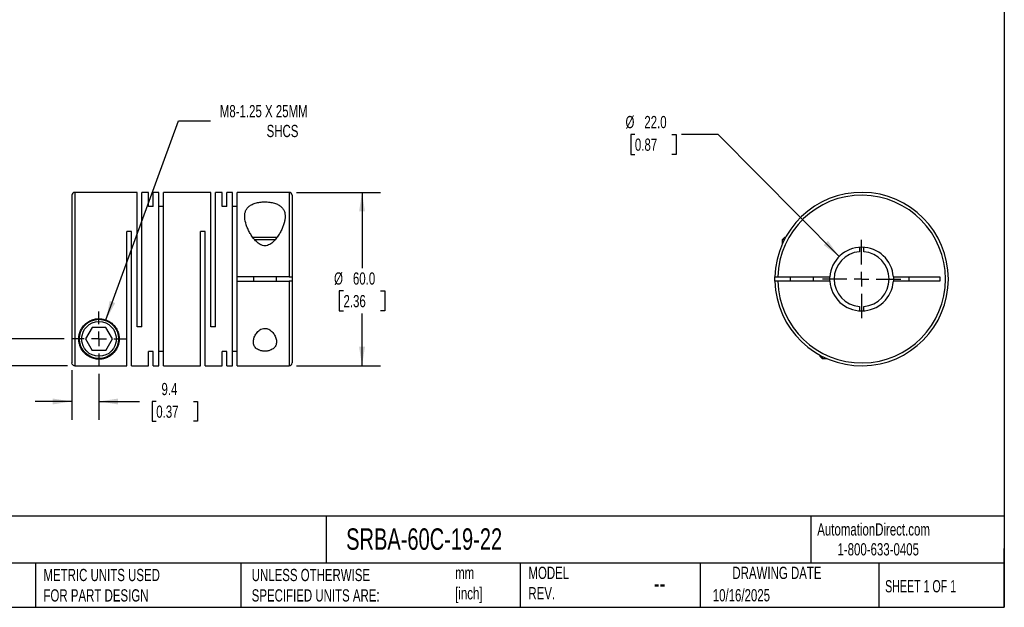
# Model space of a CAD drawing. Header units: millimetres. Extents: x 13 to 546, y 13 to 419.
# Tile 2 of 3: x 205 to 546, y 13 to 216. Entities that reach past the tile are written whole.
import ezdxf

# ---------------------------------------------------------------- set-up
doc = ezdxf.new("R2010")
doc.units = ezdxf.units.MM
doc.header["$LTSCALE"] = 2
doc.linetypes.add('SLD-Center', pattern=[19.05, 15.24, -1.27, 1.27, -1.27])
doc.linetypes.add('SLD-Solid', pattern=[0])
doc.layers.add('CENTER', color=40, linetype='SLD-Center')
doc.layers.add('DIMENSIONS', color=140, linetype='SLD-Solid', lineweight=25)
doc.layers.add('TEXT', color=140, linetype='SLD-Solid', lineweight=25)
doc.styles.add('SLDTEXTSTYLE0', font='TXT', dxfattribs={"width": 0.7})
doc.styles.add('SLDTEXTSTYLE1', font='TXT', dxfattribs={"width": 0.65})
doc.dimstyles.new('SLDDIMSTYLE0', dxfattribs={"dimtxt": 4.316016, "dimasz": 6.604, "dimexe": 0, "dimexo": 0.0625, "dimgap": 1.079004, "dimtad": 0, "dimtih": 1, "dimtoh": 1, "dimdec": 1, "dimrnd": 1e-09, "dimzin": 12, "dimdsep": 46, "dimtxsty": 'SLDTEXTSTYLE0', "dimsah": 1, "dimcen": 0.09, "dimadec": 0, "dimazin": 3, "dimtfac": 1, "dimtdec": 1, "dimtmove": 0, "dimatfit": 0, "dimfxl": 0, "dimfrac": 2, "dimtolj": 1, "dimtzin": 12, "dimarcsym": 0})
doc.dimstyles.new('SLDDIMSTYLE1', dxfattribs={"dimtxt": 4.316016, "dimasz": 6.604, "dimexe": 0, "dimexo": 0.0625, "dimgap": 1.079004, "dimtad": 0, "dimtih": 1, "dimtoh": 1, "dimdec": 1, "dimrnd": 1e-09, "dimzin": 4, "dimdsep": 46, "dimtxsty": 'SLDTEXTSTYLE0', "dimsah": 1, "dimcen": 0.09, "dimadec": 0, "dimazin": 1, "dimtfac": 1, "dimtdec": 1, "dimtofl": 0, "dimtmove": 0, "dimatfit": 3, "dimfxl": 0, "dimfrac": 2, "dimtolj": 1, "dimtzin": 12, "dimarcsym": 0})
doc.dimstyles.new('SLDDIMSTYLE2', dxfattribs={"dimtxt": 4.316016, "dimasz": 6.604, "dimexe": 0, "dimexo": 0.0625, "dimgap": 1.079004, "dimtad": 0, "dimtih": 1, "dimtoh": 1, "dimdec": 1, "dimrnd": 1e-09, "dimzin": 12, "dimdsep": 46, "dimtxsty": 'SLDTEXTSTYLE0', "dimsah": 1, "dimcen": 0, "dimadec": 0, "dimazin": 3, "dimtfac": 1, "dimtdec": 1, "dimtofl": 0, "dimtmove": 0, "dimatfit": 3, "dimfxl": 0, "dimfrac": 2, "dimtolj": 1, "dimtzin": 12, "dimarcsym": 0})
doc.dimstyles.new('SLDDIMSTYLE3', dxfattribs={"dimtxt": 4.316016, "dimasz": 6.604, "dimexe": 0, "dimexo": 0.0625, "dimgap": 1.079004, "dimtad": 0, "dimtih": 1, "dimtoh": 1, "dimdec": 1, "dimrnd": 1e-09, "dimzin": 4, "dimdsep": 46, "dimtxsty": 'SLDTEXTSTYLE0', "dimsah": 1, "dimcen": 0, "dimadec": 0, "dimazin": 1, "dimtfac": 1, "dimtdec": 1, "dimtofl": 0, "dimtmove": 0, "dimatfit": 3, "dimfxl": 0, "dimfrac": 2, "dimtolj": 1, "dimtzin": 12, "dimarcsym": 0})

# ---------------------------------------------------------------- blocks, each defined once
blk = doc.blocks.new('_D')
at = {"layer": 'DIMENSIONS'}
for p, q in [((223.52, 94.67), (223.52, 77.53)), ((232.92, 93.42), (232.92, 77.53)), ((223.52, 83.88), (210.82, 83.88)), ((232.92, 83.88), (246.88, 83.88)), ((252.73, 83.88), (251.28, 83.88)), ((251.28, 83.88), (251.28, 77.02)), ((265.56, 83.88), (267.01, 83.88)), ((267.01, 83.88), (267.01, 77.02)), ((251.28, 77.02), (252.73, 77.02)), ((267.01, 77.02), (265.56, 77.02))]:
    blk.add_line(p, q, dxfattribs=at)
for points in [[(223.52, 83.88), (216.92, 84.89), (216.92, 82.86)], [(232.92, 83.88), (239.52, 82.86), (239.52, 84.89)]]:
    blk.add_solid(points, dxfattribs=at)
at = {"layer": 'DIMENSIONS', "char_height": 4.233, "attachment_point": 1, "style": 'SLDTEXTSTYLE0'}
for s, insert in [('9.4', (254.53, 90.3)), ('0.37', (252.73, 82.47))]:
    blk.add_mtext(s, dxfattribs=dict(at, insert=insert))
blk = doc.blocks.new('_D_1')
at = {"layer": 'DIMENSIONS'}
for p, q in [((166.9, 119.46), (165.46, 119.46)), ((165.46, 119.46), (165.46, 112.6)), ((179.73, 119.46), (181.18, 119.46)), ((181.18, 119.46), (181.18, 112.6)), ((187.51, 119.46), (200.21, 119.46)), ((200.21, 119.46), (200.21, 105.5)), ((165.46, 112.6), (166.9, 112.6)), ((181.18, 112.6), (179.73, 112.6)), ((220.84, 105.5), (193.86, 105.5)), ((221.98, 96.21), (193.86, 96.21)), ((200.21, 96.21), (200.21, 83.51))]:
    blk.add_line(p, q, dxfattribs=at)
for points in [[(200.21, 105.5), (201.23, 112.1), (199.2, 112.1)], [(200.21, 96.21), (199.2, 89.6), (201.23, 89.6)]]:
    blk.add_solid(points, dxfattribs=at)
at = {"layer": 'DIMENSIONS', "char_height": 4.233, "attachment_point": 1, "style": 'SLDTEXTSTYLE0'}
for s, insert in [('9.3', (168.7, 125.88)), ('0.37', (166.9, 118.06))]:
    blk.add_mtext(s, dxfattribs=dict(at, insert=insert))
blk = doc.blocks.new('_D_2')
at = {"layer": 'DIMENSIONS'}
for p, q in [((301.26, 156.2), (330.26, 156.2)), ((323.91, 156.2), (323.91, 129.92)), ((317.5, 122.1), (316.05, 122.1)), ((316.05, 122.1), (316.05, 115.24)), ((330.32, 122.1), (331.77, 122.1)), ((331.77, 122.1), (331.77, 115.24)), ((316.05, 115.24), (317.5, 115.24)), ((323.91, 96.2), (323.91, 114.27)), ((331.77, 115.24), (330.32, 115.24)), ((301.26, 96.2), (330.26, 96.2))]:
    blk.add_line(p, q, dxfattribs=at)
for points in [[(323.91, 156.2), (322.89, 149.59), (324.93, 149.59)], [(323.91, 96.2), (324.93, 102.8), (322.89, 102.8)]]:
    blk.add_solid(points, dxfattribs=at)
at = {"layer": 'DIMENSIONS', "char_height": 4.233, "attachment_point": 1, "style": 'SLDTEXTSTYLE0'}
for s, insert in [('%%c', (314.24, 128.52)), ('60.0', (320.76, 128.52)), ('2.36', (317.5, 120.69))]:
    blk.add_mtext(s, dxfattribs=dict(at, insert=insert))
blk = doc.blocks.new('_D_3')
at = {"layer": 'DIMENSIONS'}
for p, q in [((235.32, 112.07), (260.42, 180.94)), ((260.42, 180.94), (271.54, 180.94))]:
    blk.add_line(p, q, dxfattribs=at)
blk.add_solid([(235.32, 112.07), (238.53, 117.93), (236.63, 118.63)], dxfattribs=at)
at = {"layer": 'DIMENSIONS', "attachment_point": 1, "style": 'SLDTEXTSTYLE0'}
for s, insert, char_height in [('M8-1.25 X 25MM', (274.71, 186.39), 4.2333), ('SHCS', (290.9, 179.53), 4.233)]:
    blk.add_mtext(s, dxfattribs=dict(at, insert=insert, char_height=char_height))
blk = doc.blocks.new('SW_CENTERMARKSYMBOL_0')
at = {"layer": 'CENTER', "color": 0}
for p, q in [((0, 5.08), (0, 9.54)), ((-5.08, 0), (-9.54, 0)), ((0, 0), (-2.54, 0)), ((0, 0), (0, 2.54)), ((0, 0), (0, -2.54)), ((0, 0), (2.54, 0)), ((5.08, 0), (9.54, 0)), ((0, -5.08), (0, -9.54))]:
    blk.add_line(p, q, dxfattribs=at)
blk = doc.blocks.new('_D_4')
at = {"layer": 'DIMENSIONS'}
for p, q in [((418.31, 176.2), (416.87, 176.2)), ((416.87, 176.2), (416.87, 169.34)), ((431.14, 176.2), (432.59, 176.2)), ((432.59, 176.2), (432.59, 169.34)), ((447.1, 176.2), (434.4, 176.2)), ((488.99, 134), (447.1, 176.2)), ((416.87, 169.34), (418.31, 169.34)), ((432.59, 169.34), (431.14, 169.34))]:
    blk.add_line(p, q, dxfattribs=at)
blk.add_solid([(488.99, 134), (485.06, 139.41), (483.61, 137.98)], dxfattribs=at)
at = {"layer": 'DIMENSIONS', "char_height": 4.233, "attachment_point": 1, "style": 'SLDTEXTSTYLE0'}
for s, insert in [('%%c', (415.06, 182.62)), ('22.0', (421.57, 182.62)), ('0.87', (418.31, 174.8))]:
    blk.add_mtext(s, dxfattribs=dict(at, insert=insert))
blk = doc.blocks.new('SW_CENTERMARKSYMBOL_1')
at = {"layer": 'CENTER', "color": 0}
for p, q in [((0, 5.08), (0, 13.54)), ((-5.08, 0), (-13.54, 0)), ((0, 0), (-2.54, 0)), ((0, 0), (0, 2.54)), ((0, 0), (0, -2.54)), ((0, 0), (2.54, 0)), ((5.08, 0), (13.54, 0)), ((0, -5.08), (0, -13.54))]:
    blk.add_line(p, q, dxfattribs=at)

msp = doc.modelspace()

# ---------------------------------------------------------------- linework, layer by layer
for p, q in [((223.52, 155.2), (223.52, 97.21)), ((246.12, 156.2), (224.52, 156.2)), ((224.52, 156.2), (224.52, 96.21)), ((246.12, 109.7), (246.12, 156.2)), ((250.02, 156.2), (247.72, 156.2)), ((247.72, 109.7), (247.72, 156.2)), ((250.02, 151.25), (250.02, 156.2)), ((253.62, 156.2), (251.62, 156.2)), ((251.62, 151.25), (251.62, 156.2)), ((253.62, 96.2), (253.62, 156.2)), ((271.62, 156.2), (255.22, 156.2)), ((255.22, 96.2), (255.22, 156.2)), ((271.62, 109.7), (271.62, 156.2)), ((275.52, 156.2), (273.22, 156.2)), ((273.22, 109.7), (273.22, 156.2)), ((275.52, 151.25), (275.52, 156.2)), ((279.12, 156.2), (277.12, 156.2)), ((277.12, 151.25), (277.12, 156.2)), ((279.12, 96.2), (279.12, 156.2)), ((298.72, 156.2), (280.72, 156.2)), ((280.72, 126.95), (280.72, 156.2)), ((298.72, 156.2), (298.72, 126.95)), ((299.72, 155.2), (299.72, 126.95)), ((251.62, 151.25), (250.02, 151.25)), ((255.22, 151.25), (253.62, 151.25)), ((277.12, 151.25), (275.52, 151.25)), ((280.72, 151.25), (279.12, 151.25)), ((244.12, 142.7), (242.52, 142.7)), ((242.52, 96.21), (242.52, 142.7)), ((244.12, 96.2), (244.12, 142.7)), ((269.62, 142.7), (268.02, 142.7)), ((268.02, 96.2), (268.02, 142.7)), ((269.62, 96.2), (269.62, 142.7)), ((290.32, 140.6), (286.14, 140.6)), ((290.32, 139.8), (286.78, 139.8)), ((294.51, 140.6), (290.32, 140.6)), ((293.87, 139.8), (290.32, 139.8)), ((470.04, 140.6), (469.24, 139.8)), ((469.24, 139.8), (469.24, 138.19)), ((470, 139.8), (469.24, 139.8)), ((470.42, 140.6), (470.04, 140.6)), ((495.99, 137.17), (495.99, 135.67)), ((497.49, 135.67), (497.49, 137.17)), ((298.72, 126.95), (280.72, 126.95)), ((280.72, 125.45), (280.72, 126.95)), ((286.32, 126.95), (286.32, 125.45)), ((294.32, 125.45), (294.32, 126.95)), ((299.72, 126.95), (299.72, 125.45)), ((467.75, 126.95), (485.76, 126.95)), ((472.04, 126.95), (472.04, 125.45)), ((480.04, 125.45), (480.04, 126.95)), ((485.74, 126.2), (485.76, 126.95)), ((485.76, 125.45), (485.74, 126.2)), ((507.71, 126.95), (523.74, 126.95)), ((513.24, 125.45), (513.24, 126.95)), ((523.74, 126.95), (523.74, 125.45)), ((280.72, 96.2), (280.72, 125.45)), ((280.72, 125.45), (298.72, 125.45)), ((298.72, 125.45), (298.72, 96.2)), ((299.72, 125.45), (299.72, 97.2)), ((485.76, 125.45), (467.75, 125.45)), ((523.74, 125.45), (507.71, 125.45)), ((495.99, 116.73), (495.99, 115.22)), ((497.49, 115.22), (497.49, 116.73)), ((230.61, 109.5), (228.3, 105.5)), ((235.23, 109.5), (230.61, 109.5)), ((237.54, 105.5), (235.23, 109.5)), ((247.72, 109.7), (246.12, 109.7)), ((273.22, 109.7), (271.62, 109.7)), ((228.3, 105.5), (230.61, 101.5)), ((235.23, 101.5), (237.54, 105.5)), ((235.23, 101.5), (230.61, 101.5)), ((251.62, 101.14), (250.02, 101.14)), ((250.02, 96.2), (250.02, 101.14)), ((251.62, 96.2), (251.62, 101.14)), ((255.22, 101.14), (253.62, 101.14)), ((277.12, 101.14), (275.52, 101.14)), ((275.52, 96.2), (275.52, 101.14)), ((277.12, 96.2), (277.12, 101.14)), ((280.72, 101.14), (279.12, 101.14)), ((482.34, 99.88), (482.34, 99.5)), ((482.34, 99.5), (483.14, 98.7)), ((483.14, 99.46), (483.14, 98.7)), ((224.52, 96.21), (242.52, 96.21)), ((244.12, 96.2), (250.02, 96.2)), ((251.62, 96.2), (253.62, 96.2)), ((255.22, 96.2), (268.02, 96.2)), ((269.62, 96.2), (275.52, 96.2)), ((277.12, 96.2), (279.12, 96.2)), ((280.72, 96.2), (298.72, 96.2)), ((483.14, 98.7), (484.75, 98.7))]:
    msp.add_line(p, q)
at = {"flags": 128}
for points in [[(466.75, 125.45), (466.74, 126.2), (466.75, 126.95)], [(507.71, 126.95), (507.74, 126.2), (507.71, 125.45)]]:
    msp.add_lwpolyline(points, dxfattribs=at)
for radius in [6.8, 6]:
    msp.add_circle((232.92, 105.5), radius)
for centre, radius, start, end in [((224.52, 155.2), 1, 90, 180), ((298.72, 155.2), 1, 0, 90), ((496.74, 126.2), 30, 181.4325, 178.5675), ((496.74, 126.2), 29, 181.482, 178.518), ((496.74, 126.2), 11, 3.9096, 176.0904), ((496.74, 126.2), 9.5, 94.5281, 265.4719), ((496.74, 126.2), 9.5, 274.5281, 85.4719), ((496.74, 126.2), 11, 183.9096, 356.0904), ((298.72, 97.2), 1, 270, 0)]:
    msp.add_arc(centre, radius, start, end)
for points, knots in [([(290.32, 137.72), (290.61, 137.72), (290.91, 137.76), (291.46, 137.93), (291.72, 138.04), (292.47, 138.46), (292.91, 138.82), (293.7, 139.59), (294.04, 140), (294.68, 140.84), (294.97, 141.26), (295.5, 142.13), (295.74, 142.57), (296.18, 143.46), (296.38, 143.9), (296.72, 144.77), (296.86, 145.2), (297.1, 146.05), (297.19, 146.48), (297.3, 147.31), (297.33, 147.72), (297.3, 148.5), (297.25, 148.88), (297.11, 149.43), (297.05, 149.61), (296.91, 149.95), (296.83, 150.12), (296.63, 150.45), (296.52, 150.6), (296.28, 150.9), (296.14, 151.05), (295.84, 151.32), (295.68, 151.45), (295.33, 151.7), (295.14, 151.81), (294.53, 152.13), (294.08, 152.31), (293.34, 152.53), (293.08, 152.59), (292.55, 152.7), (292.27, 152.75), (291.72, 152.82), (291.43, 152.84), (290.86, 152.88), (290.28, 152.9), (289.71, 152.88), (289.13, 152.84), (288.85, 152.81), (288.02, 152.7), (287.49, 152.59), (286.5, 152.29), (286.05, 152.11), (285.46, 151.79), (285.27, 151.68), (284.92, 151.43), (284.76, 151.3), (284.32, 150.88), (284.08, 150.58), (283.8, 150.09), (283.72, 149.92), (283.58, 149.58), (283.52, 149.4), (283.38, 148.85), (283.33, 148.47), (283.31, 147.68), (283.34, 147.28), (283.52, 146.04), (283.76, 145.19), (284.27, 143.88), (284.47, 143.43), (284.91, 142.56), (285.15, 142.12), (285.68, 141.25), (285.97, 140.82), (286.61, 139.98), (286.97, 139.57), (287.55, 139), (287.76, 138.82), (288.2, 138.47), (288.43, 138.31), (288.8, 138.11), (288.93, 138.05), (289.19, 137.93), (289.33, 137.88), (289.74, 137.76), (290.03, 137.72), (290.32, 137.72)], [0, 0, 0, 0, 0.015625, 0.015625, 0.03125, 0.03125, 0.0625, 0.0625, 0.09375, 0.09375, 0.125, 0.125, 0.15625, 0.15625, 0.1875, 0.1875, 0.21875, 0.21875, 0.25, 0.25, 0.28125, 0.28125, 0.3125, 0.3125, 0.328125, 0.328125, 0.34375, 0.34375, 0.359375, 0.359375, 0.375, 0.375, 0.390625, 0.390625, 0.40625, 0.40625, 0.4375, 0.4375, 0.453125, 0.453125, 0.46875, 0.46875, 0.484375, 0.484375, 0.5, 0.515625, 0.515625, 0.53125, 0.53125, 0.5625, 0.5625, 0.59375, 0.59375, 0.609375, 0.609375, 0.625, 0.625, 0.65625, 0.65625, 0.671875, 0.671875, 0.6875, 0.6875, 0.71875, 0.71875, 0.75, 0.75, 0.8125, 0.8125, 0.84375, 0.84375, 0.875, 0.875, 0.90625, 0.90625, 0.9375, 0.9375, 0.953125, 0.953125, 0.96875, 0.96875, 0.976563, 0.976563, 0.984375, 0.984375, 1, 1, 1, 1]), ([(298.72, 126.95), (298.85, 126.95), (298.98, 126.95), (299.22, 126.95), (299.33, 126.95), (299.61, 126.95), (299.72, 126.95), (299.72, 126.95)], [0, 0, 0, 0, 0.25, 0.25, 0.5, 0.5, 1, 1, 1, 1]), ([(466.75, 126.95), (466.75, 126.95), (466.77, 126.95), (466.87, 126.95), (466.95, 126.95), (467.23, 126.95), (467.48, 126.95), (467.75, 126.95)], [0, 0, 0, 0, 0.25, 0.25, 0.5, 0.5, 1, 1, 1, 1]), ([(299.72, 125.45), (299.72, 125.45), (299.69, 125.45), (299.59, 125.45), (299.52, 125.45), (299.24, 125.45), (298.98, 125.45), (298.72, 125.45)], [0, 0, 0, 0, 0.25, 0.25, 0.5, 0.5, 1, 1, 1, 1]), ([(467.75, 125.45), (467.62, 125.45), (467.49, 125.45), (467.24, 125.45), (467.13, 125.45), (466.86, 125.45), (466.75, 125.45), (466.75, 125.45)], [0, 0, 0, 0, 0.25, 0.25, 0.5, 0.5, 1, 1, 1, 1]), ([(225.92, 105.5), (225.92, 105.29), (225.93, 105.08), (225.97, 104.67), (225.99, 104.48), (226.1, 103.89), (226.2, 103.51), (226.58, 102.42), (226.94, 101.78), (227.63, 100.9), (227.88, 100.63), (228.43, 100.11), (228.74, 99.87), (229.4, 99.43), (229.76, 99.23), (230.38, 98.97), (230.6, 98.89), (231.06, 98.75), (231.3, 98.68), (231.83, 98.58), (232.1, 98.54), (232.68, 98.5), (232.97, 98.49), (233.4, 98.51), (233.54, 98.52), (233.82, 98.56), (233.96, 98.57), (234.36, 98.64), (234.62, 98.7), (235.09, 98.84), (235.31, 98.91), (235.73, 99.08), (235.93, 99.18), (236.49, 99.46), (236.83, 99.68), (237.44, 100.14), (237.72, 100.39), (238.23, 100.92), (238.47, 101.21), (239.1, 102.13), (239.42, 102.8), (239.69, 103.72), (239.74, 103.91), (239.82, 104.29), (239.85, 104.49), (239.92, 105.09), (239.93, 105.5), (239.88, 106.34), (239.82, 106.78), (239.59, 107.66), (239.44, 108.1), (239.02, 108.96), (238.76, 109.4), (238.29, 110), (238.11, 110.2), (237.75, 110.58), (237.55, 110.76), (236.92, 111.27), (236.45, 111.57), (235.43, 112.06), (234.89, 112.24), (234.05, 112.41), (233.76, 112.45), (233.19, 112.5), (232.9, 112.5), (232.32, 112.48), (232.04, 112.45), (231.47, 112.35), (231.19, 112.29), (230.64, 112.12), (230.38, 112.03), (229.86, 111.8), (229.61, 111.67), (228.89, 111.25), (228.46, 110.92), (227.89, 110.38), (227.71, 110.18), (227.38, 109.78), (227.23, 109.58), (226.81, 108.95), (226.59, 108.52), (226.24, 107.64), (226.12, 107.2), (225.96, 106.34), (225.92, 105.92), (225.92, 105.5)], [0, 0, 0, 0, 0.015625, 0.015625, 0.03125, 0.03125, 0.0625, 0.0625, 0.125, 0.125, 0.15625, 0.15625, 0.1875, 0.1875, 0.21875, 0.21875, 0.234375, 0.234375, 0.25, 0.25, 0.265625, 0.265625, 0.28125, 0.28125, 0.289063, 0.289063, 0.296875, 0.296875, 0.3125, 0.3125, 0.328125, 0.328125, 0.34375, 0.34375, 0.375, 0.375, 0.40625, 0.40625, 0.4375, 0.4375, 0.5, 0.5, 0.515625, 0.515625, 0.53125, 0.53125, 0.5625, 0.5625, 0.59375, 0.59375, 0.625, 0.625, 0.65625, 0.65625, 0.671875, 0.671875, 0.6875, 0.6875, 0.71875, 0.71875, 0.75, 0.75, 0.765625, 0.765625, 0.78125, 0.78125, 0.796875, 0.796875, 0.8125, 0.8125, 0.828125, 0.828125, 0.84375, 0.84375, 0.875, 0.875, 0.890625, 0.890625, 0.90625, 0.90625, 0.9375, 0.9375, 0.96875, 0.96875, 1, 1, 1, 1]), ([(290.32, 109.17), (290, 109.17), (289.68, 109.11), (289.09, 108.91), (288.82, 108.77), (288.33, 108.44), (288.11, 108.25), (287.71, 107.86), (287.53, 107.65), (287.22, 107.22), (287.08, 107), (286.83, 106.55), (286.73, 106.33), (286.47, 105.65), (286.36, 105.19), (286.31, 104.53), (286.32, 104.31), (286.36, 103.89), (286.41, 103.67), (286.55, 103.27), (286.64, 103.08), (286.87, 102.7), (287.01, 102.53), (287.35, 102.2), (287.55, 102.05), (288, 101.78), (288.24, 101.66), (288.65, 101.52), (288.8, 101.48), (289.09, 101.41), (289.24, 101.37), (289.54, 101.33), (289.7, 101.31), (290.02, 101.28), (290.33, 101.27), (290.65, 101.28), (290.97, 101.31), (291.12, 101.33), (291.58, 101.4), (291.87, 101.48), (292.41, 101.67), (292.66, 101.79), (293.1, 102.06), (293.3, 102.21), (293.63, 102.53), (293.77, 102.71), (294.01, 103.08), (294.1, 103.28), (294.23, 103.68), (294.28, 103.89), (294.32, 104.32), (294.33, 104.54), (294.28, 105.2), (294.17, 105.65), (293.82, 106.56), (293.58, 107.01), (293.1, 107.65), (292.93, 107.86), (292.53, 108.26), (292.31, 108.44), (291.82, 108.77), (291.55, 108.91), (291.1, 109.06), (290.95, 109.1), (290.64, 109.16), (290.48, 109.17), (290.32, 109.17)], [0, 0, 0, 0, 0.03125, 0.03125, 0.0625, 0.0625, 0.09375, 0.09375, 0.125, 0.125, 0.15625, 0.15625, 0.1875, 0.1875, 0.25, 0.25, 0.28125, 0.28125, 0.3125, 0.3125, 0.34375, 0.34375, 0.375, 0.375, 0.40625, 0.40625, 0.4375, 0.4375, 0.453125, 0.453125, 0.46875, 0.46875, 0.484375, 0.484375, 0.5, 0.515625, 0.515625, 0.53125, 0.53125, 0.5625, 0.5625, 0.59375, 0.59375, 0.625, 0.625, 0.65625, 0.65625, 0.6875, 0.6875, 0.71875, 0.71875, 0.75, 0.75, 0.8125, 0.8125, 0.875, 0.875, 0.90625, 0.90625, 0.9375, 0.9375, 0.96875, 0.96875, 0.984375, 0.984375, 1, 1, 1, 1]), ([(224.52, 96.21), (224.39, 96.21), (224.26, 96.23), (224.02, 96.33), (223.91, 96.41), (223.63, 96.68), (223.52, 96.94), (223.52, 97.21)], [0, 0, 0, 0, 0.25, 0.25, 0.5, 0.5, 1, 1, 1, 1])]:
    msp.add_open_spline(points, degree=3, knots=knots)
at = {"layer": 'TEXT'}
for p, q in [((546.1, 419.1), (546.1, 12.7)), ((546.1, 44.25), (12.7, 44.25)), ((311.52, 44.25), (311.52, 27.94)), ((479.15, 44.25), (479.15, 27.94)), ((546.1, 12.7), (546.1, 33.02)), ((546.1, 27.94), (12.7, 27.94)), ((210.97, 27.94), (210.97, 12.7)), ((282, 27.94), (282, 12.7)), ((378.6, 27.94), (378.6, 12.7)), ((440.93, 27.94), (440.93, 12.7)), ((502.7, 27.94), (502.7, 12.7)), ((12.7, 12.7), (546.1, 12.7))]:
    msp.add_line(p, q, dxfattribs=at)

# ---------------------------------------------------------------- block references
at = {"layer": 'CENTER'}
for name, p in [('SW_CENTERMARKSYMBOL_1', (496.74, 126.2)), ('SW_CENTERMARKSYMBOL_0', (232.92, 105.5))]:
    msp.add_blockref(name, p, dxfattribs=at)

# ---------------------------------------------------------------- texts
at = {"layer": 'TEXT'}
for s, insert, char_height, attachment_point, style in [('AutomationDirect.com', (481.39, 41.75), 4.2333, 1, 'SLDTEXTSTYLE0'), ('SRBA-60C-19-22', (318.42, 40), 7.4083, 1, 'SLDTEXTSTYLE0'), ('1-800-633-0405', (488.38, 34.87), 4.2333, 1, 'SLDTEXTSTYLE0'), ('METRIC UNITS USED ^JFOR PART DESIGN', (213.71, 25.99), 4.2333, 1, 'SLDTEXTSTYLE0'), ('UNLESS OTHERWISE ^JSPECIFIED UNITS ARE:', (285.74, 25.99), 4.2333, 1, 'SLDTEXTSTYLE0'), ('mm^J[inch]', (356.13, 26.72), 4.233, 1, 'SLDTEXTSTYLE0'), ('MODEL ^JREV.', (381.47, 26.73), 4.2333, 1, 'SLDTEXTSTYLE0'), ('DRAWING DATE', (467.45, 26.73), 4.2333, 2, 'SLDTEXTSTYLE0'), ('--', (424.86, 24.15), 6.35, 1, 'SLDTEXTSTYLE0'), ('SHEET 1 OF 1', (504.88, 22.1), 4.2333, 1, 'SLDTEXTSTYLE1'), ('10/16/2025', (445.23, 18.98), 4.233, 1, 'SLDTEXTSTYLE0')]:
    msp.add_mtext(s, dxfattribs=dict(at, insert=insert, char_height=char_height, attachment_point=attachment_point, style=style))

# ---------------------------------------------------------------- dimensions: what is measured, and where the dimension line sits
at = {"layer": 'DIMENSIONS'}
dim = msp.add_diameter_dim_2p(p1=(230.52, 98.92), p2=(235.32, 112.07), text='M8-1.25 X 25MM\\PSHCS', dimstyle='SLDDIMSTYLE2', override={"dimpost": '<>'}, dxfattribs=at)
dim.commit()
dim.dimension.update_dxf_attribs({"geometry": '_D_3', "text_midpoint": (298.85, 180.94), "dimtype": 163})
dim = msp.add_diameter_dim_2p(p1=(504.49, 118.39), p2=(488.99, 134), dimstyle='SLDDIMSTYLE3', dxfattribs=at)
dim.commit()
dim.dimension.update_dxf_attribs({"geometry": '_D_4', "text_midpoint": (424.73, 176.2), "dimtype": 163})
dim = msp.add_linear_dim(base=(323.91, 156.2), p1=(298.72, 96.2), p2=(298.72, 156.2), angle=90, text='%%c<>', dimstyle='SLDDIMSTYLE1', dxfattribs=at)
dim.commit()
dim.dimension.update_dxf_attribs({"geometry": '_D_2', "text_midpoint": (323.91, 122.1), "dimtype": 160})
dim = msp.add_linear_dim(base=(200.21, 105.5), p1=(224.52, 96.21), p2=(223.38, 105.5), angle=90, dimstyle='SLDDIMSTYLE0', dxfattribs=at)
dim.commit()
dim.dimension.update_dxf_attribs({"geometry": '_D_1', "text_midpoint": (200.21, 119.46), "dimtype": 160})
dim = msp.add_linear_dim(base=(232.92, 83.88), p1=(223.52, 97.21), p2=(232.92, 95.96), dimstyle='SLDDIMSTYLE0', dxfattribs=at)
dim.commit()
dim.dimension.update_dxf_attribs({"geometry": '_D', "text_midpoint": (259.14, 83.88), "dimtype": 160})

doc.saveas('drawing.dxf')
